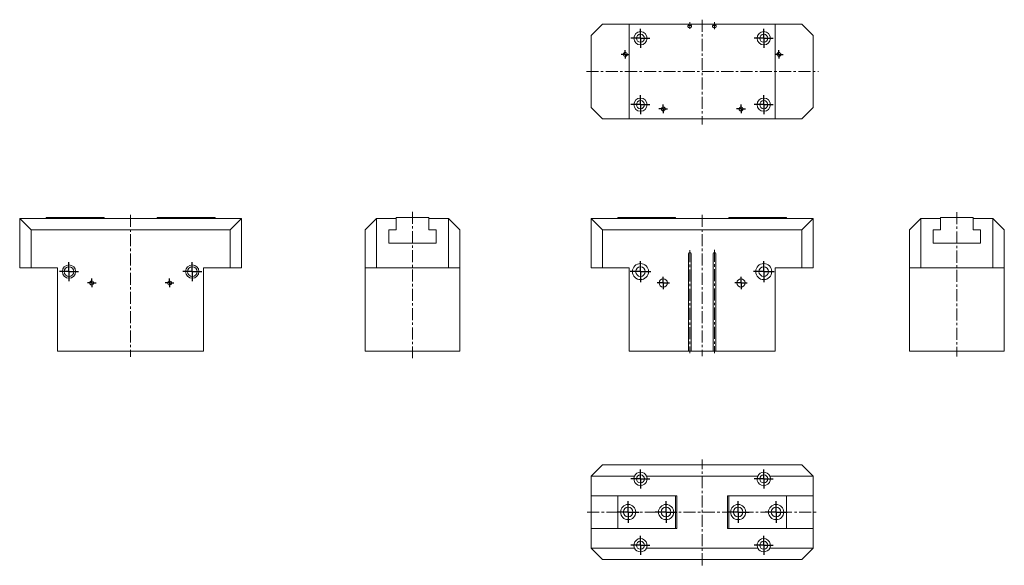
# Model space of a CAD drawing. Header units: millimetres. Extents: x 80 to 1118, y 47 to 623.
import ezdxf

# ---------------------------------------------------------------- set-up
doc = ezdxf.new("R2010")
doc.units = ezdxf.units.MM
doc.linetypes.add('CENTERX2', pattern=[20.32, 12.7, -2.54, 2.54, -2.54])
doc.layers.add('FORMAT', color=7, linetype='Continuous')

# ---------------------------------------------------------------- blocks, each defined once
blk = doc.blocks.new('SW_CENTERMARKSYMBOL_0')
at = {"layer": 'FORMAT', "color": 0}
for q in [(0, 11), (-11, 0), (0, -11), (11, 0)]:
    blk.add_line((0, 0), q, dxfattribs=at)
blk = doc.blocks.new('SW_CENTERMARKSYMBOL_1')
at = {"layer": 'FORMAT', "color": 0}
for q in [(0, 11), (-11, 0), (0, -11), (11, 0)]:
    blk.add_line((0, 0), q, dxfattribs=at)
blk = doc.blocks.new('SW_CENTERMARKSYMBOL_2')
at = {"layer": 'FORMAT', "color": 0}
for q in [(-6.5, 0), (0, 6.5), (0, -6.5), (6.5, 0)]:
    blk.add_line((0, 0), q, dxfattribs=at)
blk = doc.blocks.new('SW_CENTERMARKSYMBOL_3')
at = {"layer": 'FORMAT', "color": 0}
for q in [(-6.5, 0), (0, 6.5), (0, -6.5), (6.5, 0)]:
    blk.add_line((0, 0), q, dxfattribs=at)
blk = doc.blocks.new('SW_CENTERMARKSYMBOL_4')
at = {"layer": 'FORMAT', "color": 0}
for q in [(-10, 0), (0, 10), (0, -10), (10, 0)]:
    blk.add_line((0, 0), q, dxfattribs=at)
blk = doc.blocks.new('SW_CENTERMARKSYMBOL_5')
at = {"layer": 'FORMAT', "color": 0}
for q in [(-10, 0), (0, 10), (0, -10), (10, 0)]:
    blk.add_line((0, 0), q, dxfattribs=at)
blk = doc.blocks.new('SW_CENTERMARKSYMBOL_6')
at = {"layer": 'FORMAT', "color": 0}
for p, q in [((-2.5, 0), (-4.6, 0)), ((0, 0), (-2.5, 0)), ((0, 2.5), (0, 4.6)), ((0, 0), (0, 2.5)), ((0, 0), (0, -2.5)), ((0, 0), (2.5, 0)), ((2.5, 0), (4.6, 0)), ((0, -2.5), (0, -4.6))]:
    blk.add_line(p, q, dxfattribs=at)
blk = doc.blocks.new('SW_CENTERMARKSYMBOL_7')
at = {"layer": 'FORMAT', "color": 0}
for p, q in [((-2.5, 0), (-4.6, 0)), ((0, 0), (-2.5, 0)), ((0, 2.5), (0, 4.6)), ((0, 0), (0, 2.5)), ((0, 0), (0, -2.5)), ((0, 0), (2.5, 0)), ((2.5, 0), (4.6, 0)), ((0, -2.5), (0, -4.6))]:
    blk.add_line(p, q, dxfattribs=at)
blk = doc.blocks.new('SW_CENTERMARKSYMBOL_8')
at = {"layer": 'FORMAT', "color": 0}
for q in [(-10, 0), (0, 10), (0, -10), (10, 0)]:
    blk.add_line((0, 0), q, dxfattribs=at)
blk = doc.blocks.new('SW_CENTERMARKSYMBOL_9')
at = {"layer": 'FORMAT', "color": 0}
for q in [(-10, 0), (0, 10), (0, -10), (10, 0)]:
    blk.add_line((0, 0), q, dxfattribs=at)
blk = doc.blocks.new('SW_CENTERMARKSYMBOL_10')
at = {"layer": 'FORMAT', "color": 0}
for q in [(-10, 0), (0, 10), (0, -10), (10, 0)]:
    blk.add_line((0, 0), q, dxfattribs=at)
blk = doc.blocks.new('SW_CENTERMARKSYMBOL_11')
at = {"layer": 'FORMAT', "color": 0}
for q in [(-10, 0), (0, 10), (0, -10), (10, 0)]:
    blk.add_line((0, 0), q, dxfattribs=at)
blk = doc.blocks.new('SW_CENTERMARKSYMBOL_12')
at = {"layer": 'FORMAT', "color": 0}
for p, q in [((-2.5, 0), (-4.5, 0)), ((0, 0), (-2.5, 0)), ((0, 2.5), (0, 4.5)), ((0, 0), (0, 2.5)), ((0, 0), (0, -2.5)), ((0, 0), (2.5, 0)), ((2.5, 0), (4.5, 0)), ((0, -2.5), (0, -4.5))]:
    blk.add_line(p, q, dxfattribs=at)
blk = doc.blocks.new('SW_CENTERMARKSYMBOL_13')
at = {"layer": 'FORMAT', "color": 0}
for p, q in [((-2.5, 0), (-4.5, 0)), ((0, 0), (-2.5, 0)), ((0, 2.5), (0, 4.5)), ((0, 0), (0, 2.5)), ((0, 0), (0, -2.5)), ((0, 0), (2.5, 0)), ((2.5, 0), (4.5, 0)), ((0, -2.5), (0, -4.5))]:
    blk.add_line(p, q, dxfattribs=at)
blk = doc.blocks.new('SW_CENTERMARKSYMBOL_14')
at = {"layer": 'FORMAT', "color": 0}
for p, q in [((-2.5, 0), (-4.6, 0)), ((0, 0), (-2.5, 0)), ((0, 2.5), (0, 4.6)), ((0, 0), (0, 2.5)), ((0, 0), (0, -2.5)), ((0, 0), (2.5, 0)), ((2.5, 0), (4.6, 0)), ((0, -2.5), (0, -4.6))]:
    blk.add_line(p, q, dxfattribs=at)
blk = doc.blocks.new('SW_CENTERMARKSYMBOL_15')
at = {"layer": 'FORMAT', "color": 0}
for p, q in [((-2.5, 0), (-4.6, 0)), ((0, 0), (-2.5, 0)), ((0, 2.5), (0, 4.6)), ((0, 0), (0, 2.5)), ((0, 0), (0, -2.5)), ((0, 0), (2.5, 0)), ((2.5, 0), (4.6, 0)), ((0, -2.5), (0, -4.6))]:
    blk.add_line(p, q, dxfattribs=at)
blk = doc.blocks.new('SW_CENTERMARKSYMBOL_16')
at = {"layer": 'FORMAT', "color": 0}
for q in [(-10, 0), (0, 10), (0, -10), (10, 0)]:
    blk.add_line((0, 0), q, dxfattribs=at)
blk = doc.blocks.new('SW_CENTERMARKSYMBOL_17')
at = {"layer": 'FORMAT', "color": 0}
for q in [(-10, 0), (0, 10), (0, -10), (10, 0)]:
    blk.add_line((0, 0), q, dxfattribs=at)
blk = doc.blocks.new('SW_CENTERMARKSYMBOL_18')
at = {"layer": 'FORMAT', "color": 0}
for q in [(-10, 0), (0, 10), (0, -10), (10, 0)]:
    blk.add_line((0, 0), q, dxfattribs=at)
blk = doc.blocks.new('SW_CENTERMARKSYMBOL_19')
at = {"layer": 'FORMAT', "color": 0}
for q in [(-10, 0), (0, 10), (0, -10), (10, 0)]:
    blk.add_line((0, 0), q, dxfattribs=at)
blk = doc.blocks.new('SW_CENTERMARKSYMBOL_20')
at = {"layer": 'FORMAT', "color": 0}
for q in [(0, 11.5), (-11.5, 0), (0, -11.5), (11.5, 0)]:
    blk.add_line((0, 0), q, dxfattribs=at)
blk = doc.blocks.new('SW_CENTERMARKSYMBOL_21')
at = {"layer": 'FORMAT', "color": 0}
for q in [(0, 11.5), (-11.5, 0), (0, -11.5), (11.5, 0)]:
    blk.add_line((0, 0), q, dxfattribs=at)
blk = doc.blocks.new('SW_CENTERMARKSYMBOL_22')
at = {"layer": 'FORMAT', "color": 0}
for q in [(0, 11.5), (-11.5, 0), (0, -11.5), (11.5, 0)]:
    blk.add_line((0, 0), q, dxfattribs=at)
blk = doc.blocks.new('SW_CENTERMARKSYMBOL_23')
at = {"layer": 'FORMAT', "color": 0}
for q in [(0, 11.5), (-11.5, 0), (0, -11.5), (11.5, 0)]:
    blk.add_line((0, 0), q, dxfattribs=at)

msp = doc.modelspace()

# ---------------------------------------------------------------- linework, layer by layer
at = {"color": 7, "linetype": 'Continuous', "lineweight": 15}
for p, q in [((694.6, 618), (682.6, 606)), ((694.6, 618), (722.6, 618)), ((722.6, 518), (722.6, 618)), ((722.6, 618), (785.1, 618)), ((784.7, 616.6), (785.1, 616.6)), ((784.7, 615.6), (784.7, 616.6)), ((785.1, 616.6), (785.1, 618)), ((785.1, 618), (786.6, 618)), ((786.6, 616.6), (785.1, 616.6)), ((786.7, 613.8), (786.5, 613.8)), ((786.6, 618), (788.1, 618)), ((788.1, 616.6), (786.6, 616.6)), ((788.1, 618), (788.1, 616.6)), ((788.1, 618), (811.1, 618)), ((788.1, 616.6), (788.5, 616.6)), ((788.5, 616.6), (788.5, 615.6)), ((811.1, 616.6), (810.7, 616.6)), ((810.7, 616.6), (810.7, 615.6)), ((811.1, 618), (811.1, 616.6)), ((811.1, 618), (812.6, 618)), ((812.6, 616.6), (811.1, 616.6)), ((812.5, 613.8), (812.7, 613.8)), ((812.6, 618), (814.1, 618)), ((814.1, 616.6), (812.6, 616.6)), ((814.1, 616.6), (814.1, 618)), ((814.1, 618), (876.6, 618)), ((814.5, 616.6), (814.1, 616.6)), ((814.5, 615.6), (814.5, 616.6)), ((876.6, 618), (876.6, 518)), ((876.6, 618), (904.6, 618)), ((916.6, 606), (904.6, 618)), ((682.6, 530), (682.6, 606)), ((916.6, 606), (916.6, 530)), ((682.6, 530), (694.6, 518)), ((904.6, 518), (916.6, 530)), ((722.6, 518), (694.6, 518)), ((722.6, 518), (876.6, 518)), ((904.6, 518), (876.6, 518)), ((92, 400.9), (80, 412.9)), ((80, 412.9), (125.7, 412.9)), ((80, 360.9), (80, 412.9)), ((169, 413.9), (108, 413.9)), ((108, 412.9), (108, 413.9)), ((138.3, 412.9), (125.7, 412.9)), ((138.3, 412.9), (255.7, 412.9)), ((169, 412.9), (169, 413.9)), ((225, 413.9), (286, 413.9)), ((225, 412.9), (225, 413.9)), ((268.3, 412.9), (255.7, 412.9)), ((268.3, 412.9), (314, 412.9)), ((286, 413.9), (286, 412.9)), ((302, 400.9), (314, 412.9)), ((314, 412.9), (314, 360.9)), ((456.2, 412.9), (444.2, 400.9)), ((456.2, 412.9), (456.2, 360.9)), ((456.2, 412.9), (476.9, 412.9)), ((476.9, 413.9), (476.9, 412.9)), ((511.4, 413.9), (476.9, 413.9)), ((476.9, 412.9), (476.9, 400.9)), ((511.4, 412.9), (511.4, 413.9)), ((511.4, 400.9), (511.4, 412.9)), ((511.4, 412.9), (532.2, 412.9)), ((532.2, 360.9), (532.2, 412.9)), ((544.2, 400.9), (532.2, 412.9)), ((682.6, 360.9), (682.6, 412.9)), ((682.6, 412.9), (694.6, 400.9)), ((682.6, 412.9), (728.2, 412.9)), ((771.6, 413.9), (710.6, 413.9)), ((710.6, 412.9), (710.6, 413.9)), ((740.9, 412.9), (728.2, 412.9)), ((740.9, 412.9), (858.2, 412.9)), ((771.6, 412.9), (771.6, 413.9)), ((827.6, 413.9), (888.6, 413.9)), ((827.6, 412.9), (827.6, 413.9)), ((870.9, 412.9), (858.2, 412.9)), ((870.9, 412.9), (916.6, 412.9)), ((888.6, 413.9), (888.6, 412.9)), ((916.6, 412.9), (904.6, 400.9)), ((916.6, 412.9), (916.6, 360.9)), ((1018.2, 400.9), (1030.2, 412.9)), ((1030.2, 412.9), (1030.2, 360.9)), ((1051, 412.9), (1030.2, 412.9)), ((1051, 413.9), (1051, 412.9)), ((1085.5, 413.9), (1051, 413.9)), ((1051, 400.9), (1051, 412.9)), ((1085.5, 412.9), (1085.5, 413.9)), ((1106.2, 412.9), (1085.5, 412.9)), ((1085.5, 412.9), (1085.5, 400.9)), ((1106.2, 360.9), (1106.2, 412.9)), ((1106.2, 412.9), (1118.2, 400.9)), ((302, 400.9), (92, 400.9)), ((92, 400.9), (92, 360.9)), ((302, 360.9), (302, 400.9)), ((444.2, 360.9), (444.2, 400.9)), ((476.9, 400.9), (469.2, 400.9)), ((469.2, 400.9), (469.2, 386.9)), ((519.2, 400.9), (511.4, 400.9)), ((519.2, 386.9), (519.2, 400.9)), ((544.2, 400.9), (544.2, 360.9)), ((694.6, 400.9), (694.6, 360.9)), ((904.6, 400.9), (694.6, 400.9)), ((904.6, 360.9), (904.6, 400.9)), ((1018.2, 360.9), (1018.2, 400.9)), ((1043.2, 400.9), (1051, 400.9)), ((1043.2, 386.9), (1043.2, 400.9)), ((1085.5, 400.9), (1093.2, 400.9)), ((1093.2, 400.9), (1093.2, 386.9)), ((1118.2, 400.9), (1118.2, 360.9)), ((469.2, 386.9), (519.2, 386.9)), ((1093.2, 386.9), (1043.2, 386.9)), ((785.1, 375.6), (785.1, 272.9)), ((788.1, 375.6), (788.1, 272.9)), ((811.1, 375.6), (811.1, 272.9)), ((814.1, 375.6), (814.1, 272.9)), ((92, 360.9), (80, 360.9)), ((92, 360.9), (120, 360.9)), ((120, 360.9), (120, 272.9)), ((274, 360.9), (274, 272.9)), ((274, 360.9), (302, 360.9)), ((314, 360.9), (302, 360.9)), ((456.2, 360.9), (444.2, 360.9)), ((444.2, 360.9), (444.2, 272.9)), ((456.2, 360.9), (532.2, 360.9)), ((544.2, 360.9), (532.2, 360.9)), ((544.2, 360.9), (544.2, 272.9)), ((694.6, 360.9), (682.6, 360.9)), ((694.6, 360.9), (722.6, 360.9)), ((722.6, 360.9), (722.6, 272.9)), ((876.6, 360.9), (904.6, 360.9)), ((876.6, 360.9), (876.6, 272.9)), ((916.6, 360.9), (904.6, 360.9)), ((1030.2, 360.9), (1018.2, 360.9)), ((1018.2, 360.9), (1018.2, 272.9)), ((1030.2, 360.9), (1106.2, 360.9)), ((1118.2, 360.9), (1106.2, 360.9)), ((1118.2, 360.9), (1118.2, 272.9)), ((274, 272.9), (120, 272.9)), ((444.2, 272.9), (544.2, 272.9)), ((722.6, 272.9), (785.1, 272.9)), ((786.5, 272.9), (785.1, 272.9)), ((786.7, 272.9), (786.5, 272.9)), ((788.1, 272.9), (786.7, 272.9)), ((788.1, 272.9), (811.1, 272.9)), ((811.1, 272.9), (812.5, 272.9)), ((812.5, 272.9), (812.7, 272.9)), ((812.7, 272.9), (814.1, 272.9)), ((814.1, 272.9), (876.6, 272.9)), ((1018.2, 272.9), (1118.2, 272.9)), ((694.6, 153.2), (682.6, 141.2)), ((694.6, 153.2), (904.6, 153.2)), ((904.6, 153.2), (916.6, 141.2)), ((728.2, 141.2), (682.6, 141.2)), ((682.6, 120.4), (682.6, 141.2)), ((858.2, 141.2), (740.9, 141.2)), ((916.6, 141.2), (870.9, 141.2)), ((916.6, 120.4), (916.6, 141.2)), ((682.6, 120.4), (710.6, 120.4)), ((682.6, 85.9), (682.6, 120.4)), ((771.6, 120.4), (710.6, 120.4)), ((710.6, 85.9), (710.6, 120.4)), ((771.6, 120.4), (771.6, 85.9)), ((771.6, 120.4), (772.8, 120.4)), ((772.8, 120.4), (772.8, 85.9)), ((826.4, 120.4), (827.6, 120.4)), ((826.4, 85.9), (826.4, 120.4)), ((827.6, 120.4), (888.6, 120.4)), ((827.6, 85.9), (827.6, 120.4)), ((888.6, 120.4), (888.6, 85.9)), ((888.6, 120.4), (916.6, 120.4)), ((916.6, 85.9), (916.6, 120.4)), ((682.6, 65.2), (682.6, 85.9)), ((682.6, 85.9), (710.6, 85.9)), ((771.6, 85.9), (710.6, 85.9)), ((771.6, 85.9), (772.8, 85.9)), ((826.4, 85.9), (827.6, 85.9)), ((827.6, 85.9), (888.6, 85.9)), ((888.6, 85.9), (916.6, 85.9)), ((916.6, 65.2), (916.6, 85.9)), ((682.6, 65.2), (728.2, 65.2)), ((682.6, 65.2), (694.6, 53.2)), ((740.9, 65.2), (858.2, 65.2)), ((870.9, 65.2), (916.6, 65.2)), ((916.6, 65.2), (904.6, 53.2)), ((904.6, 53.2), (694.6, 53.2))]:
    msp.add_line(p, q, dxfattribs=at)
for centre, radius in [((734.6, 603), 7), ((734.6, 603), 4.25), ((864.6, 603), 7), ((864.6, 603), 4.25), ((718.6, 586), 2), ((880.6, 586), 2), ((734.6, 533), 7), ((864.6, 533), 7), ((734.6, 533), 4.25), ((758.6, 528.5), 2.1), ((840.6, 528.5), 2.1), ((864.6, 533), 4.25), ((132, 356.9), 7), ((262, 356.9), 7), ((734.6, 356.9), 8.5), ((864.6, 356.9), 8.5), ((132, 356.9), 5.1), ((262, 356.9), 5.1), ((734.6, 356.9), 5.1), ((864.6, 356.9), 5.1), ((156, 344.9), 2.1), ((238, 344.9), 2.1), ((758.6, 344.9), 4.4), ((840.6, 344.9), 4.4), ((734.6, 138.2), 4.25), ((864.6, 138.2), 4.25), ((721.6, 103.2), 8), ((721.6, 103.2), 5.1), ((761.6, 103.2), 8), ((761.6, 103.2), 5.1), ((837.6, 103.2), 8), ((837.6, 103.2), 5.1), ((877.6, 103.2), 8), ((877.6, 103.2), 5.1), ((734.6, 68.2), 4.25), ((864.6, 68.2), 4.25)]:
    msp.add_circle(centre, radius, dxfattribs=at)
for centre, radius, start, end in [((786.5, 615.6), 1.8, 180, 270), ((786.7, 615.6), 1.8, 270, 0), ((812.5, 615.6), 1.8, 180, 270), ((812.7, 615.6), 1.8, 270, 0), ((786.6, 375.6), 1.5, 90, 180), ((786.6, 375.6), 1.5, 0, 90), ((812.6, 375.6), 1.5, 90, 180), ((812.6, 375.6), 1.5, 0, 90), ((734.6, 138.2), 7, 154.6231, 25.3769), ((734.6, 138.2), 7, 25.3769, 154.6231), ((864.6, 138.2), 7, 154.6231, 25.3769), ((864.6, 138.2), 7, 25.3769, 154.6231), ((734.6, 68.2), 7, 334.6231, 205.3769), ((864.6, 68.2), 7, 334.6231, 205.3769), ((734.6, 68.2), 7, 205.3769, 334.6231), ((864.6, 68.2), 7, 205.3769, 334.6231)]:
    msp.add_arc(centre, radius, start, end, dxfattribs=at)
at = {"layer": 'FORMAT', "color": 7, "linetype": 'CENTERX2', "lineweight": 0}
for p, q in [((786.6, 620), (786.6, 612.8)), ((799.6, 622.6), (799.6, 512.2)), ((812.6, 612.7), (812.6, 620)), ((677.6, 568), (922.2, 568)), ((197, 416.7), (197, 266.9)), ((494.2, 420), (494.2, 265.7)), ((799.6, 416.7), (799.6, 267.8)), ((1068.2, 419.6), (1068.2, 267.4)), ((786.6, 379.5), (786.6, 270.9)), ((812.6, 379.8), (812.6, 270.9)), ((799.6, 47), (799.6, 158.5)), ((678.4, 103.2), (921.7, 103.2))]:
    msp.add_line(p, q, dxfattribs=at)

# ---------------------------------------------------------------- block references
at = {"layer": 'FORMAT', "color": 7}
for name, p in [('SW_CENTERMARKSYMBOL_9', (734.6, 603)), ('SW_CENTERMARKSYMBOL_10', (864.6, 603)), ('SW_CENTERMARKSYMBOL_12', (718.6, 586)), ('SW_CENTERMARKSYMBOL_13', (880.6, 586)), ('SW_CENTERMARKSYMBOL_8', (734.6, 533)), ('SW_CENTERMARKSYMBOL_11', (864.6, 533)), ('SW_CENTERMARKSYMBOL_14', (758.6, 528.5)), ('SW_CENTERMARKSYMBOL_15', (840.6, 528.5)), ('SW_CENTERMARKSYMBOL_4', (132, 356.9)), ('SW_CENTERMARKSYMBOL_5', (262, 356.9)), ('SW_CENTERMARKSYMBOL_0', (734.6, 356.9)), ('SW_CENTERMARKSYMBOL_1', (864.6, 356.9)), ('SW_CENTERMARKSYMBOL_6', (156, 344.9)), ('SW_CENTERMARKSYMBOL_7', (238, 344.9)), ('SW_CENTERMARKSYMBOL_2', (758.6, 344.9)), ('SW_CENTERMARKSYMBOL_3', (840.6, 344.9)), ('SW_CENTERMARKSYMBOL_16', (734.6, 138.2)), ('SW_CENTERMARKSYMBOL_17', (864.6, 138.2)), ('SW_CENTERMARKSYMBOL_20', (721.6, 103.2)), ('SW_CENTERMARKSYMBOL_21', (761.6, 103.2)), ('SW_CENTERMARKSYMBOL_22', (837.6, 103.2)), ('SW_CENTERMARKSYMBOL_23', (877.6, 103.2)), ('SW_CENTERMARKSYMBOL_18', (734.6, 68.2)), ('SW_CENTERMARKSYMBOL_19', (864.6, 68.2))]:
    msp.add_blockref(name, p, dxfattribs=at)

doc.saveas('drawing.dxf')
